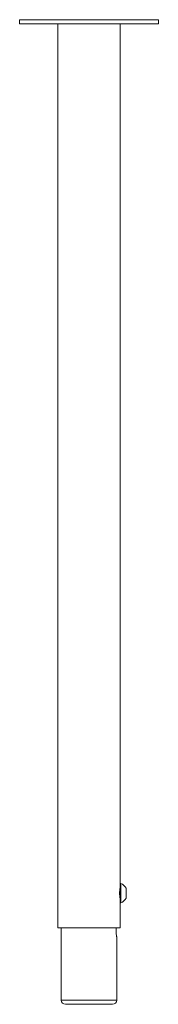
# Model space of a CAD drawing. Header units: millimetres. Extents: x -91 to 9, y -770 to -62.
import ezdxf

# ---------------------------------------------------------------- set-up
doc = ezdxf.new("R2010")
doc.units = ezdxf.units.MM

msp = doc.modelspace()

# ---------------------------------------------------------------- linework, layer by layer
at = {"color": 0, "linetype": 'Continuous', "lineweight": 0}
for p, q in [((-91.31, -61.67), (8.69, -61.67)), ((-91.31, -61.67), (-91.31, -64.67)), ((8.69, -61.67), (8.69, -64.67)), ((-91.31, -64.67), (8.69, -64.67)), ((-63.81, -714.67), (-63.81, -64.67)), ((-18.81, -682.67), (-18.81, -64.67)), ((-18.81, -692.82), (-18.81, -682.67)), ((-18.81, -682.67), (-18.43, -682.67)), ((-18.43, -683.42), (-18.43, -682.67)), ((-18.43, -692.82), (-18.43, -683.42)), ((-14.41, -686.54), (-14.41, -686.17)), ((-14.41, -693.17), (-14.41, -686.54)), ((-18.81, -696.67), (-18.81, -692.82)), ((-18.43, -696.67), (-18.43, -692.82)), ((-18.81, -696.67), (-18.43, -696.67)), ((-18.81, -714.67), (-18.81, -696.67)), ((-63.81, -714.67), (-41.31, -714.67)), ((-61.31, -766.58), (-61.31, -714.67)), ((-41.31, -714.67), (-18.81, -714.67)), ((-21.82, -716.58), (-21.82, -714.67)), ((-21.31, -766.58), (-21.31, -721.08)), ((-61.31, -766.58), (-21.31, -766.58)), ((-51.8, -766.58), (-61.31, -766.58)), ((-58.31, -769.58), (-50.23, -769.58)), ((-21.31, -766.58), (-51.8, -766.58)), ((-50.23, -769.58), (-24.31, -769.58))]:
    msp.add_line(p, q, dxfattribs=at)
at = {"color": 0, "linetype": 'Continuous', "lineweight": 0, "extrusion": (0, 0, -1)}
for centre, radius, start, end in [((19.21, -685.27), 0.4, 180, 211.81844), ((20.99, -689.67), 7.45, 110.09465, 151.99406), ((20.99, -689.67), 7.45, 208.00594, 249.90535), ((19.21, -694.07), 0.4, 148.18156, 180), ((58.31, -766.58), 3, 270, 0), ((24.31, -766.58), 3, 180, 270)]:
    msp.add_arc(centre, radius, start, end, dxfattribs=at)
at = {"color": 0, "linetype": 'Continuous', "lineweight": 0}
for points, knots in [([(-18.81, -685.17), (-18.81, -685.17), (-18.84, -685.28), (-18.92, -685.74), (-18.98, -686.09), (-19.09, -686.88), (-19.16, -687.39), (-19.24, -688.5), (-19.27, -689.1), (-19.27, -689.67), (-19.27, -690.23), (-19.24, -690.84), (-19.16, -691.95), (-19.09, -692.45), (-18.98, -693.25), (-18.92, -693.59), (-18.84, -694.05), (-18.81, -694.17), (-18.81, -694.17)], [-0.680012, -0.680012, -0.680012, -0.680012, -0.510014, -0.510014, -0.340016, -0.340016, -0.170008, -0.170008, 0, 0, 0, 0.170008, 0.170008, 0.340016, 0.340016, 0.510014, 0.510014, 0.680012, 0.680012, 0.680012, 0.680012]), ([(-21.31, -721.08), (-21.31, -721.08), (-21.34, -720.97), (-21.43, -720.51), (-21.5, -720.16), (-21.63, -719.36), (-21.7, -718.86), (-21.8, -717.75), (-21.82, -717.15), (-21.82, -716.58)], [-2.0416521, -2.0416521, -2.0416521, -2.0416521, -1.8715221, -1.8715221, -1.7013921, -1.7013921, -1.5312468, -1.5312468, -1.3611014, -1.3611014, -1.3611014, -1.3611014])]:
    msp.add_open_spline(points, degree=3, knots=knots, dxfattribs=at)

doc.saveas('drawing.dxf')
